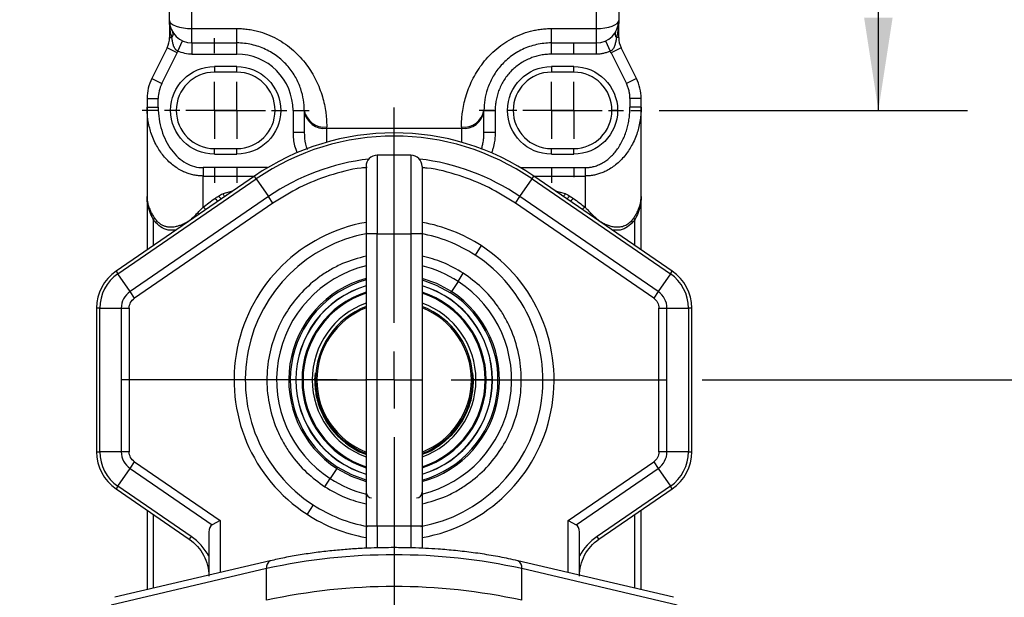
# Model space of a CAD drawing. Header units: millimetres. Extents: x 13 to 546, y 13 to 419.
# Tile 22 of 44: x 320 to 391, y 146 to 187. Entities that reach past the tile are written whole.
import ezdxf

# ---------------------------------------------------------------- set-up
doc = ezdxf.new("R2010")
doc.units = ezdxf.units.MM
doc.header["$LTSCALE"] = 2
doc.linetypes.add('SLD-Center', pattern=[19.05, 15.24, -1.27, 1.27, -1.27])
doc.linetypes.add('SLD-Solid', pattern=[0])
doc.layers.add('CENTER', color=40, linetype='SLD-Center')
doc.layers.add('DIMENSIONS', color=140, linetype='SLD-Solid', lineweight=25)
doc.layers.add('TEXT', color=140, linetype='SLD-Solid', lineweight=25)
doc.styles.add('SLDTEXTSTYLE0', font='VERDANA.TTF')
doc.styles.get("Standard").update_dxf_attribs({"font": 'VERDANA.TTF'})
doc.dimstyles.new('SLDDIMSTYLE1', dxfattribs={"dimtxt": 4.316016, "dimasz": 6.604, "dimexe": 0, "dimexo": 0.0625, "dimgap": 1.079004, "dimtad": 0, "dimtih": 1, "dimtoh": 1, "dimlfac": 1.25, "dimrnd": 1e-09, "dimzin": 4, "dimdsep": 46, "dimtxsty": 'SLDTEXTSTYLE0', "dimsah": 1, "dimcen": 0.09, "dimadec": 0, "dimazin": 1, "dimtfac": 1, "dimtofl": 0, "dimtmove": 0, "dimatfit": 3, "dimfxl": 0, "dimfrac": 2, "dimtolj": 1, "dimtzin": 12, "dimarcsym": 0})
doc.dimstyles.new('SLDDIMSTYLE3', dxfattribs={"dimtxt": 0.18, "dimasz": 6.604, "dimexe": 0, "dimexo": 0.0625, "dimgap": 0, "dimtad": 0, "dimtih": 1, "dimtoh": 1, "dimdec": 0, "dimrnd": 1e-09, "dimzin": 0, "dimdsep": 46, "dimtxsty": 'Standard', "dimsah": 1, "dimcen": 0.09, "dimadec": 0, "dimazin": 0, "dimtfac": 6.604, "dimtdec": 0, "dimtofl": 0, "dimtmove": 0, "dimatfit": 3, "dimfxl": 0, "dimfrac": 2, "dimtolj": 1, "dimtzin": 0, "dimarcsym": 0})

# ---------------------------------------------------------------- blocks, each defined once
blk = doc.blocks.new('_D_5')
at = {"layer": 'DIMENSIONS'}
for p, q in [((358.809, 220.524), (387.914, 220.524)), ((381.564, 220.524), (381.564, 208.488)), ((375.152, 200.663), (373.702, 200.663)), ((373.702, 200.663), (373.702, 193.803)), ((387.977, 200.663), (389.426, 200.663)), ((389.426, 200.663), (389.426, 193.803)), ((373.702, 193.803), (375.152, 193.803)), ((389.426, 193.803), (387.977, 193.803)), ((381.564, 180.524), (381.564, 192.837)), ((365.961, 180.524), (387.914, 180.524))]:
    blk.add_line(p, q, dxfattribs=at)
for points in [[(381.564, 220.524), (380.548, 213.92), (382.58, 213.92)], [(381.564, 180.524), (382.58, 187.128), (380.548, 187.128)]]:
    blk.add_solid(points, dxfattribs=at)
at = {"layer": 'DIMENSIONS', "char_height": 4.2333, "attachment_point": 1, "style": 'SLDTEXTSTYLE0'}
for s, insert in [('50.0', (375.152, 207.006)), ('1.97', (375.152, 199.18))]:
    blk.add_mtext(s, dxfattribs=dict(at, insert=insert))
blk = doc.blocks.new('_D_6')
at = {"layer": 'DIMENSIONS'}
for p, q in [((358.809, 220.524), (406.796, 220.524)), ((400.446, 220.524), (400.446, 199.898)), ((394.033, 192.073), (392.584, 192.073)), ((392.584, 192.073), (392.584, 185.213)), ((406.859, 192.073), (408.308, 192.073)), ((408.308, 192.073), (408.308, 185.213)), ((392.584, 185.213), (394.033, 185.213)), ((408.308, 185.213), (406.859, 185.213)), ((400.446, 161.324), (400.446, 184.247)), ((369.007, 161.324), (406.796, 161.324))]:
    blk.add_line(p, q, dxfattribs=at)
for points in [[(400.446, 220.524), (399.43, 213.92), (401.462, 213.92)], [(400.446, 161.324), (401.462, 167.928), (399.43, 167.928)]]:
    blk.add_solid(points, dxfattribs=at)
at = {"layer": 'DIMENSIONS', "char_height": 4.2333, "attachment_point": 1, "style": 'SLDTEXTSTYLE0'}
for s, insert in [('74.0', (394.033, 198.416)), ('2.91', (394.033, 190.59))]:
    blk.add_mtext(s, dxfattribs=dict(at, insert=insert))
blk = doc.blocks.new('_D_7')
at = {"layer": 'DIMENSIONS'}
for p, q in [((358.809, 220.524), (427.56, 220.524)), ((421.21, 220.524), (421.21, 180.296)), ((414.797, 172.47), (413.348, 172.47)), ((413.348, 172.47), (413.348, 165.611)), ((427.623, 172.47), (429.072, 172.47)), ((429.072, 172.47), (429.072, 165.611)), ((413.348, 165.611), (414.797, 165.611)), ((429.072, 165.611), (427.623, 165.611)), ((421.21, 134.924), (421.21, 164.644)), ((367.481, 134.924), (427.56, 134.924))]:
    blk.add_line(p, q, dxfattribs=at)
for points in [[(421.21, 220.524), (420.194, 213.92), (422.226, 213.92)], [(421.21, 134.924), (422.226, 141.528), (420.194, 141.528)]]:
    blk.add_solid(points, dxfattribs=at)
at = {"layer": 'DIMENSIONS', "char_height": 4.2333, "attachment_point": 1, "style": 'SLDTEXTSTYLE0'}
for s, insert in [('107.0', (413.002, 178.813)), ('4.21', (414.797, 170.987))]:
    blk.add_mtext(s, dxfattribs=dict(at, insert=insert))
blk = doc.blocks.new('_D_8')
at = {"layer": 'DIMENSIONS'}
for p, q in [((358.809, 220.524), (449.035, 220.524)), ((442.685, 220.524), (442.685, 173.425)), ((436.272, 165.599), (434.823, 165.599)), ((434.823, 165.599), (434.823, 158.739)), ((449.097, 165.599), (450.547, 165.599)), ((450.547, 165.599), (450.547, 158.739)), ((434.823, 158.739), (436.272, 158.739)), ((450.547, 158.739), (449.097, 158.739)), ((442.685, 115.724), (442.685, 157.773)), ((369.007, 115.724), (449.035, 115.724))]:
    blk.add_line(p, q, dxfattribs=at)
for points in [[(442.685, 220.524), (441.669, 213.92), (443.701, 213.92)], [(442.685, 115.724), (443.701, 122.328), (441.669, 122.328)]]:
    blk.add_solid(points, dxfattribs=at)
at = {"layer": 'DIMENSIONS', "char_height": 4.2333, "attachment_point": 1, "style": 'SLDTEXTSTYLE0'}
for s, insert in [('131.0', (434.477, 171.942)), ('5.16', (436.272, 164.116))]:
    blk.add_mtext(s, dxfattribs=dict(at, insert=insert))
blk = doc.blocks.new('_D_9')
at = {"layer": 'DIMENSIONS'}
for p, q in [((358.809, 220.524), (469.718, 220.524)), ((463.368, 220.524), (463.368, 161.509)), ((456.956, 153.683), (455.506, 153.683)), ((455.506, 153.683), (455.506, 146.823)), ((469.781, 153.683), (471.23, 153.683)), ((471.23, 153.683), (471.23, 146.823)), ((455.506, 146.823), (456.956, 146.823)), ((471.23, 146.823), (469.781, 146.823)), ((463.368, 89.352), (463.368, 145.857)), ((357.209, 89.352), (469.718, 89.352))]:
    blk.add_line(p, q, dxfattribs=at)
for points in [[(463.368, 220.524), (462.352, 213.92), (464.384, 213.92)], [(463.368, 89.352), (464.384, 95.956), (462.352, 95.956)]]:
    blk.add_solid(points, dxfattribs=at)
at = {"layer": 'DIMENSIONS', "char_height": 4.2333, "attachment_point": 1, "style": 'SLDTEXTSTYLE0'}
for s, insert in [('164.0', (455.16, 160.026)), ('6.46', (456.956, 152.2))]:
    blk.add_mtext(s, dxfattribs=dict(at, insert=insert))
blk = doc.blocks.new('SW_CENTERMARKSYMBOL_4')
at = {"layer": 'CENTER', "color": 0}
for p, q in [((0, 4.064), (0, 5.152)), ((0, 0), (0, 2.032)), ((-4.064, 0), (-5.152, 0)), ((0, 0), (-2.032, 0)), ((0, 0), (0, -2.032)), ((0, 0), (2.032, 0)), ((4.064, 0), (5.152, 0)), ((0, -4.064), (0, -5.152))]:
    blk.add_line(p, q, dxfattribs=at)
blk = doc.blocks.new('SW_CENTERMARKSYMBOL_5')
at = {"layer": 'CENTER', "color": 0}
for p, q in [((0, 4.064), (0, 5.152)), ((0, 0), (0, 2.032)), ((-4.064, 0), (-5.152, 0)), ((0, 0), (-2.032, 0)), ((0, 0), (0, -2.032)), ((0, 0), (2.032, 0)), ((4.064, 0), (5.152, 0)), ((0, -4.064), (0, -5.152))]:
    blk.add_line(p, q, dxfattribs=at)
blk = doc.blocks.new('SW_CENTERMARKSYMBOL_6')
at = {"layer": 'CENTER', "color": 0}
for p, q in [((0, 4.064), (0, 5.152)), ((0, 0), (0, 2.032)), ((-4.064, 0), (-5.152, 0)), ((0, 0), (-2.032, 0)), ((0, 0), (0, -2.032)), ((0, 0), (2.032, 0)), ((4.064, 0), (5.152, 0)), ((0, -4.064), (0, -5.152))]:
    blk.add_line(p, q, dxfattribs=at)
blk = doc.blocks.new('SW_CENTERMARKSYMBOL_7')
at = {"layer": 'CENTER', "color": 0}
for p, q in [((0, 4.064), (0, 4.752)), ((0, 0), (0, 2.032)), ((-4.064, 0), (-4.752, 0)), ((0, 0), (-2.032, 0)), ((0, 0), (0, -2.032)), ((0, 0), (2.032, 0)), ((4.064, 0), (4.752, 0)), ((0, -4.064), (0, -4.752))]:
    blk.add_line(p, q, dxfattribs=at)
blk = doc.blocks.new('SW_CENTERMARKSYMBOL_13')
at = {"layer": 'CENTER', "color": 0}
for p, q in [((0, 4.064), (0, 19.398)), ((0, 0), (0, 2.032)), ((-4.064, 0), (-19.398, 0)), ((0, 0), (-2.032, 0)), ((0, 0), (0, -2.032)), ((0, 0), (2.032, 0)), ((4.064, 0), (19.398, 0)), ((0, -4.064), (0, -19.398))]:
    blk.add_line(p, q, dxfattribs=at)

msp = doc.modelspace()

# ---------------------------------------------------------------- linework, layer by layer
for p, q in [((332.6691, 186.3523), (332.6691, 192.9238)), ((361.4691, 192.9238), (361.4691, 186.3523)), ((331.0691, 186.9238), (331.0691, 185.7015)), ((363.0691, 185.7015), (363.0691, 186.9238)), ((332.6691, 186.3523), (335.8691, 186.3523)), ((332.6691, 185.3238), (332.6691, 186.3523)), ((335.8691, 185.3238), (335.8691, 186.3523)), ((358.2691, 186.3523), (361.4691, 186.3523)), ((358.2691, 185.3238), (358.2691, 186.3523)), ((361.4691, 186.3523), (361.4691, 185.3238)), ((331.0691, 185.7015), (331.2364, 185.7015)), ((331.669, 184.7421), (332.0024, 185.4693)), ((332.6691, 185.3238), (335.8691, 185.3238)), ((332.6691, 185.3238), (332.6691, 184.5238)), ((335.8691, 184.5238), (335.8691, 185.3238)), ((358.2691, 185.3238), (361.4691, 185.3238)), ((358.2691, 184.5238), (358.2691, 185.3238)), ((361.4691, 185.3238), (361.4691, 184.5238)), ((362.1358, 185.4693), (362.4692, 184.7421)), ((363.0691, 185.7015), (362.9018, 185.7015)), ((330.9002, 184.9859), (329.8069, 182.7994)), ((330.5225, 182.4417), (331.6157, 184.6282)), ((331.6157, 184.6282), (330.9002, 184.9859)), ((332.6691, 184.5238), (335.8691, 184.5238)), ((361.4691, 184.5238), (358.2691, 184.5238)), ((363.238, 184.9859), (362.5225, 184.6282)), ((362.5225, 184.6282), (363.6157, 182.4417)), ((364.3313, 182.7994), (363.238, 184.9859)), ((334.2691, 183.6438), (334.2691, 183.2438)), ((335.8691, 183.6438), (334.2691, 183.6438)), ((335.8691, 183.2438), (334.2691, 183.2438)), ((335.8691, 183.2438), (335.8691, 183.6438)), ((359.8691, 183.6438), (358.2691, 183.6438)), ((358.2691, 183.6438), (358.2691, 183.2438)), ((359.8691, 183.2438), (358.2691, 183.2438)), ((359.8691, 183.2438), (359.8691, 183.6438)), ((329.8069, 182.7994), (330.5225, 182.4417)), ((364.3313, 182.7994), (363.6157, 182.4417)), ((329.4691, 181.3683), (329.4691, 180.7499)), ((329.4691, 181.3683), (330.2691, 181.3683)), ((330.2691, 180.7499), (330.2691, 181.3683)), ((363.8691, 181.3683), (363.8691, 180.7499)), ((364.6691, 181.3683), (363.8691, 181.3683)), ((364.6691, 180.7499), (364.6691, 181.3683)), ((329.4691, 180.7499), (329.4691, 174.3906)), ((329.4691, 180.7499), (330.2691, 180.7499)), ((331.5491, 180.5238), (331.1491, 180.5238)), ((339.8691, 180.5238), (340.6691, 180.5238)), ((339.8691, 180.5238), (339.8691, 178.961)), ((340.6691, 180.5238), (340.6691, 180.4389)), ((340.6691, 180.4389), (340.6691, 178.961)), ((353.4691, 180.4389), (353.4691, 180.5238)), ((353.4691, 180.5238), (354.2691, 180.5238)), ((353.4691, 178.961), (353.4691, 180.4389)), ((354.2691, 180.5238), (354.2691, 178.961)), ((362.9891, 180.5238), (362.5891, 180.5238)), ((364.6691, 180.7499), (363.8691, 180.7499)), ((364.6691, 174.3906), (364.6691, 180.7499)), ((339.8691, 178.961), (340.6691, 178.961)), ((342.2691, 179.2499), (342.2691, 179.3428)), ((342.2691, 179.2499), (351.8691, 179.2499)), ((342.2691, 178.2566), (342.2691, 179.2499)), ((351.8691, 179.3428), (351.8691, 179.2499)), ((351.8691, 179.2499), (351.8691, 178.2566)), ((353.4691, 178.961), (354.2691, 178.961)), ((334.2691, 177.8038), (335.8691, 177.8038)), ((334.2691, 177.4038), (334.2691, 177.8038)), ((335.8691, 177.4038), (335.8691, 177.8038)), ((358.2691, 177.8038), (359.8691, 177.8038)), ((358.2691, 177.4038), (358.2691, 177.8038)), ((359.8691, 177.4038), (359.8691, 177.8038)), ((334.2691, 177.4038), (335.8691, 177.4038)), ((345.8691, 177.3238), (345.8691, 171.7238)), ((348.2691, 177.3238), (345.8691, 177.3238)), ((348.2691, 177.3238), (348.2691, 171.7238)), ((358.2691, 177.4038), (359.8691, 177.4038)), ((333.4691, 176.4439), (333.4691, 175.8493)), ((338.0612, 176.4439), (333.4691, 176.4439)), ((356.077, 176.4439), (360.6691, 176.4439)), ((360.6691, 176.4439), (360.6691, 175.8493)), ((337.113, 175.8371), (327.2589, 169.0772)), ((327.3915, 168.8839), (337.2455, 175.6438)), ((333.4691, 173.621), (333.4691, 175.8493)), ((333.4691, 175.8493), (337.1309, 175.8493)), ((337.2455, 175.6438), (337.113, 175.8371)), ((337.2455, 175.6438), (338.1118, 174.381)), ((356.0264, 174.381), (356.8927, 175.6438)), ((356.8927, 175.6438), (357.0252, 175.8371)), ((356.8927, 175.6438), (366.7468, 168.8839)), ((357.0073, 175.8493), (360.6691, 175.8493)), ((366.8793, 169.0772), (357.0252, 175.8371)), ((360.6691, 175.8493), (360.6691, 173.621)), ((335.5624, 174.7733), (334.8646, 174.5881)), ((359.2736, 174.5881), (358.5758, 174.7733)), ((338.1118, 174.381), (328.2577, 167.6211)), ((329.4691, 174.3906), (329.4691, 170.5934)), ((338.4318, 173.9146), (338.1118, 174.381)), ((355.7064, 173.9146), (356.0264, 174.381)), ((365.8805, 167.6211), (356.0264, 174.381)), ((364.6691, 170.5934), (364.6691, 174.3906)), ((338.4318, 173.9146), (328.5777, 167.1547)), ((365.5605, 167.1547), (355.7064, 173.9146)), ((329.9377, 170.9148), (329.9377, 172.7122)), ((364.2005, 172.7122), (364.2005, 170.9148)), ((332.2538, 172.5369), (332.2737, 172.5173)), ((361.8844, 172.5369), (361.8646, 172.5173)), ((345.8691, 171.7238), (345.0691, 171.7238)), ((345.0691, 171.7238), (345.0691, 150.9238)), ((345.8691, 150.9238), (345.8691, 171.7238)), ((345.8691, 171.7238), (348.2691, 171.7238)), ((349.0691, 171.7238), (348.2691, 171.7238)), ((348.2691, 171.7238), (348.2691, 150.9238)), ((349.0691, 171.7238), (349.0691, 150.9238)), ((353.2698, 170.8899), (352.8347, 170.2186)), ((327.2589, 169.0772), (327.3915, 168.8839)), ((366.7468, 168.8839), (366.8793, 169.0772)), ((328.2577, 167.6211), (327.3915, 168.8839)), ((351.6212, 168.3465), (351.1524, 167.6233)), ((351.6212, 168.3465), (351.998, 168.9279)), ((366.7468, 168.8839), (365.8805, 167.6211)), ((328.5777, 167.1547), (328.2577, 167.6211)), ((351.0941, 167.5334), (351.1524, 167.6233)), ((365.8805, 167.6211), (365.5605, 167.1547)), ((325.8691, 166.4384), (325.8691, 156.2091)), ((326.1034, 166.4384), (325.8691, 166.4384)), ((326.1034, 156.2091), (326.1034, 166.4384)), ((326.1034, 166.4384), (327.6348, 166.4384)), ((327.6348, 166.4384), (327.6348, 156.2091)), ((327.6348, 166.4384), (328.2005, 166.4384)), ((328.2005, 166.4384), (328.2005, 156.2091)), ((365.9377, 156.2091), (365.9377, 166.4384)), ((365.9377, 166.4384), (366.5034, 166.4384)), ((366.5034, 156.2091), (366.5034, 166.4384)), ((366.5034, 166.4384), (368.0348, 166.4384)), ((368.0348, 166.4384), (368.0348, 156.2091)), ((368.2691, 166.4384), (368.0348, 166.4384)), ((368.2691, 156.2091), (368.2691, 166.4384)), ((340.0788, 161.3238), (340.0691, 161.3238)), ((340.5091, 161.3238), (340.0788, 161.3238)), ((340.5794, 161.3238), (340.5091, 161.3238)), ((341.2388, 161.3238), (340.5794, 161.3238)), ((341.4085, 161.3238), (341.2388, 161.3238)), ((341.4561, 161.8428), (341.4085, 161.3238)), ((341.5627, 161.3238), (345.0691, 161.3238)), ((352.5755, 161.3238), (352.6691, 161.3238)), ((352.7297, 161.3238), (352.6821, 161.8428)), ((352.8994, 161.3238), (352.7297, 161.3238)), ((353.5588, 161.3238), (352.8994, 161.3238)), ((353.6291, 161.3238), (353.5588, 161.3238)), ((354.0594, 161.3238), (353.6291, 161.3238)), ((354.0691, 161.3238), (354.0594, 161.3238)), ((325.8691, 156.2091), (326.1034, 156.2091)), ((327.6348, 156.2091), (326.1034, 156.2091)), ((328.2005, 156.2091), (327.6348, 156.2091)), ((366.5034, 156.2091), (365.9377, 156.2091)), ((368.0348, 156.2091), (366.5034, 156.2091)), ((368.0348, 156.2091), (368.2691, 156.2091)), ((327.3915, 153.7636), (328.2577, 155.0264)), ((328.2577, 155.0264), (328.5777, 155.4928)), ((328.2577, 155.0264), (334.1034, 151.0162)), ((328.5777, 155.4928), (334.6691, 151.3142)), ((342.9858, 155.0242), (342.517, 154.301)), ((342.9858, 155.0242), (343.0441, 155.1141)), ((359.4691, 151.3142), (365.5605, 155.4928)), ((360.0348, 151.0162), (365.8805, 155.0264)), ((365.5605, 155.4928), (365.8805, 155.0264)), ((365.8805, 155.0264), (366.7468, 153.7636)), ((327.3915, 153.7636), (327.2589, 153.5704)), ((332.6119, 150.1824), (327.3915, 153.7636)), ((342.1402, 153.7196), (342.517, 154.301)), ((366.7468, 153.7636), (361.5264, 150.1824)), ((366.8793, 153.5704), (366.7468, 153.7636)), ((327.2589, 153.5704), (332.4793, 149.9892)), ((361.6589, 149.9892), (366.8793, 153.5704)), ((341.3036, 152.4289), (340.8684, 151.7576)), ((329.4691, 152.0542), (329.4691, 146.3869)), ((329.9377, 146.4969), (329.9377, 151.7327)), ((364.2005, 151.7327), (364.2005, 146.4969)), ((364.6691, 146.3869), (364.6691, 152.0542)), ((334.6691, 151.3142), (334.1034, 151.0162)), ((334.6691, 151.3142), (334.6691, 147.6082)), ((345.8691, 150.9238), (345.0691, 150.9238)), ((348.2691, 150.9238), (345.8691, 150.9238)), ((345.8691, 150.9238), (345.8691, 149.3519)), ((349.0691, 150.9238), (348.2691, 150.9238)), ((348.2691, 150.9238), (348.2691, 149.3564)), ((359.4691, 151.3142), (360.0348, 151.0162)), ((359.4691, 147.6082), (359.4691, 151.3142)), ((332.6119, 150.1824), (332.4793, 149.9892)), ((333.8691, 150.491), (333.8691, 147.4203)), ((360.2691, 147.4203), (360.2691, 150.491)), ((361.6589, 149.9892), (361.5264, 150.1824)), ((338.2459, 148.4483), (327.1767, 145.8484)), ((366.9615, 145.8484), (355.8923, 148.4483)), ((337.9741, 147.8933), (326.9049, 145.2934)), ((337.9741, 145.6362), (337.9741, 147.8933)), ((356.1641, 145.6362), (356.1641, 147.8933)), ((367.2334, 145.2934), (356.1641, 147.8933))]:
    msp.add_line(p, q)
at = {"flags": 128}
for points in [[(331.0691, 186.9238), (331.0998, 186.8123), (331.1909, 186.7051), (331.3388, 186.6063), (331.5377, 186.5197), (331.7802, 186.4486), (332.0568, 186.3958), (332.357, 186.3633), (332.6691, 186.3523)], [(361.4691, 186.3523), (361.7813, 186.3633), (362.0814, 186.3958), (362.358, 186.4486), (362.6005, 186.5197), (362.7995, 186.6063), (362.9473, 186.7051), (363.0384, 186.8123), (363.0691, 186.9238)], [(333.1533, 173.1207), (333.1016, 173.1613), (333.0461, 173.1952)], [(360.9849, 173.1207), (361.0366, 173.1613), (361.0921, 173.1952)], [(351.1524, 167.6233), (350.1167, 168.1845), (349.0691, 168.5596)], [(349.0691, 168.4484), (350.0732, 168.0866), (351.0941, 167.5334)], [(342.9858, 155.0242), (344.0215, 154.463), (345.0691, 154.0879)], [(345.0691, 154.1992), (344.0651, 154.5609), (343.0441, 155.1141)]]:
    msp.add_lwpolyline(points, dxfattribs=at)
for centre, radius, start, end in [((332.6691, 186.9238), 1.6, 180, 270), ((361.4691, 186.9238), 1.6, 270, 0), ((330.9279, 185.9512), 0.3969, 321.00751, 23.406151), ((363.2103, 185.9512), 0.3969, 156.593849, 218.99249), ((329.4691, 185.7015), 1.6, 333.434949, 0), ((364.6691, 185.7015), 1.6, 180, 206.565051), ((334.2691, 180.5238), 2.72, 90, 180), ((335.8691, 180.5238), 2.72, 270, 90), ((358.2691, 180.5238), 2.72, 90, 180), ((359.8691, 180.5238), 2.72, 0, 90), ((332.6691, 181.3683), 3.2, 153.434949, 180), ((361.4691, 181.3683), 3.2, 0, 26.565051), ((334.2691, 180.5238), 2.72, 180, 270), ((342.087, 180.7705), 1.4392, 189.869873, 277.26841), ((342.09, 180.6799), 1.4412, 189.626144, 277.138466), ((352.0512, 180.7705), 1.4392, 262.73159, 350.130127), ((352.0482, 180.6799), 1.4412, 262.861534, 350.373856), ((358.2691, 180.5238), 2.72, 180, 270), ((359.8691, 180.5238), 2.72, 270, 0), ((347.0691, 161.3238), 17.6, 55.549907, 124.450093), ((347.0691, 161.3238), 17.3657, 55.549907, 124.450093), ((347.0691, 161.3238), 15.8343, 96.518275, 124.450093), ((345.8691, 176.5238), 0.8, 90, 180), ((348.2691, 176.5238), 0.8, 0, 90), ((347.0691, 161.3238), 15.8343, 55.549907, 83.481725), ((333.9353, 173.6903), 0.6626, 32.083057, 56.868214), ((334.161, 173.872), 0.6759, 30.247957, 54.357348), ((334.2965, 174.0652), 0.7721, 24.594083, 42.623968), ((359.8417, 174.0652), 0.7721, 137.376032, 155.405917), ((359.9773, 173.872), 0.6759, 125.642652, 149.752043), ((360.2029, 173.6903), 0.6626, 123.131786, 147.916943), ((333.1756, 173.0711), 0.6234, 39.377938, 61.909304), ((360.9626, 173.0711), 0.6234, 118.090696, 140.622062), ((329.6896, 172.9071), 0.3155, 321.857048, 351.490036), ((329.7938, 172.6934), 0.3512, 329.075263, 357.522557), ((347.0691, 161.3238), 11.4, 100.112518, 237.049141), ((347.0691, 161.3238), 11.4, 57.049141, 79.812286), ((364.3444, 172.6934), 0.3512, 182.477443, 210.924737), ((364.4486, 172.9071), 0.3155, 188.509964, 218.142952), ((347.0691, 161.3238), 10.6, 100.307533, 237.049141), ((347.0691, 161.3238), 10.6, 57.049141, 79.726266), ((347.0691, 161.3238), 11.4, 280.112518, 57.049141), ((347.0691, 161.3238), 10.6, 280.307533, 57.049141), ((329.0691, 166.4384), 3.2, 124.450093, 180), ((347.0691, 161.3238), 8.3691, 103.82608, 237.049141), ((347.0691, 161.3238), 8.3691, 57.049141, 76.17392), ((365.0691, 166.4384), 3.2, 0, 55.549907), ((329.0691, 166.4384), 2.9657, 124.450093, 180), ((347.0691, 161.3238), 7.5072, 105.450849, 237.049141), ((347.0691, 161.3238), 7.4, 105.68035, 237.049141), ((347.0691, 161.3238), 8.3691, 283.668006, 57.049141), ((365.0691, 166.4384), 2.9657, 0, 55.549907), ((347.0691, 161.3238), 7, 106.60155, 180), ((347.0691, 161.3238), 6.9903, 106.625148, 180), ((347.0691, 161.3238), 7, 0, 73.39845), ((347.0691, 161.3238), 6.9903, 0, 73.374852), ((329.0691, 166.4384), 1.4343, 124.450093, 180), ((347.0691, 161.3238), 6.56, 107.750827, 180), ((347.0691, 161.3238), 6.4897, 107.949606, 180), ((347.0691, 161.3238), 7.5072, 285.450849, 57.049141), ((347.0691, 161.3238), 6.56, 0, 72.249173), ((347.0691, 161.3238), 7.4, 285.68035, 57.049141), ((347.0691, 161.3238), 6.4897, 0, 72.050394), ((365.0691, 166.4384), 1.4343, 0, 55.549907), ((347.0691, 161.3238), 5.8303, 110.061943, 180), ((347.0691, 161.3238), 5.6, 110.924832, 180), ((347.0691, 161.3238), 5.5064, 111.297621, 180), ((347.0691, 161.3238), 5.8303, 0, 69.938057), ((347.0691, 161.3238), 5.6, 0, 69.075168), ((347.0691, 161.3238), 5.5064, 0, 68.702379), ((347.0691, 161.3238), 7, 180, 253.39845), ((347.0691, 161.3238), 6.9903, 180, 253.374852), ((347.0691, 161.3238), 6.56, 180, 252.249173), ((347.0691, 161.3238), 6.4897, 180, 252.050394), ((347.0691, 161.3238), 5.8303, 180, 249.938057), ((347.0691, 161.3238), 5.6, 180, 249.075168), ((347.0691, 161.3238), 5.5064, 180, 248.702379), ((347.0691, 161.3238), 7, 286.60155, 0), ((347.0691, 161.3238), 6.56, 287.750827, 0), ((347.0691, 161.3238), 5.6, 290.924832, 0), ((347.0691, 161.3238), 5.8303, 290.061943, 0), ((347.0691, 161.3238), 6.4897, 287.949606, 0), ((347.0691, 161.3238), 6.9903, 286.625148, 0), ((347.0691, 161.3238), 5.5064, 291.297621, 0), ((329.0691, 156.2091), 3.2, 180, 235.549907), ((329.0691, 156.2091), 2.9657, 180, 235.549907), ((329.0691, 156.2091), 1.4343, 180, 235.549907), ((365.0691, 156.2091), 1.4343, 304.450093, 0), ((365.0691, 156.2091), 2.9657, 304.450093, 0), ((365.0691, 156.2091), 3.2, 304.450093, 0), ((347.0691, 161.3238), 8.3691, 237.049141, 256.331994), ((345.4691, 153.3238), 0.4, 180, 270), ((348.6691, 153.3238), 0.4, 270, 0), ((347.0691, 161.3238), 10.6, 237.049141, 259.726266), ((347.0691, 161.3238), 11.4, 237.049141, 259.812286), ((347.0691, 106.2589), 42.6162, 77.677313, 102.322687), ((338.4874, 147.9856), 0.5216, 117.406259, 190.196986), ((355.6551, 147.9864), 0.5175, 349.630871, 63.589576), ((347.0691, 104.0018), 42.6162, 77.677313, 102.322687)]:
    msp.add_arc(centre, radius, start, end)
for centre, major_axis, start_param, end_param in [((334.6691, 149.9422), (-0.5657, 1.0741), 0, 0.7853982), ((359.4691, 149.9422), (0.5657, 1.0741), 5.4977871, 6.2831853)]:
    msp.add_ellipse(centre, major_axis=major_axis, ratio=0.5266817, start_param=start_param, end_param=end_param)
for points in [[(331.0691, 186.9238), (331.0691, 188.8394), (331.0691, 190.8729), (331.0691, 192.9238)], [(363.0691, 192.9238), (363.0691, 190.8729), (363.0691, 188.8394), (363.0691, 186.9238)], [(331.669, 184.7421), (331.6522, 184.7035), (331.6345, 184.6658), (331.6157, 184.6282)], [(332.6691, 184.5238), (332.3239, 184.5238), (331.9828, 184.5982), (331.669, 184.7421)], [(362.5225, 184.6282), (362.5037, 184.6658), (362.486, 184.7035), (362.4692, 184.7421)], [(331.1491, 180.5238), (331.1491, 182.2457), (332.5471, 183.6438), (334.2691, 183.6438)], [(359.8691, 183.6438), (361.5911, 183.6438), (362.9891, 182.2457), (362.9891, 180.5238)], [(330.5225, 182.4417), (330.3559, 182.1084), (330.2691, 181.7409), (330.2691, 181.3683)], [(334.2691, 177.4038), (332.5471, 177.4038), (331.1491, 178.8018), (331.1491, 180.5238)], [(362.9891, 180.5238), (362.9891, 178.8018), (361.5911, 177.4038), (359.8691, 177.4038)], [(334.2974, 174.2452), (334.3809, 174.3054), (334.4672, 174.3639), (334.5548, 174.4213)], [(334.5548, 174.4213), (334.6523, 174.4852), (334.7561, 174.5411), (334.8646, 174.5881)], [(359.2736, 174.5881), (359.3821, 174.5411), (359.486, 174.4852), (359.5834, 174.4213)], [(359.5834, 174.4213), (359.6711, 174.3639), (359.7573, 174.3054), (359.8408, 174.2452)], [(328.2005, 166.4384), (328.2005, 166.7247), (328.3416, 166.9927), (328.5777, 167.1547)], [(365.5605, 167.1547), (365.7966, 166.9927), (365.9377, 166.7247), (365.9377, 166.4384)], [(328.5777, 155.4928), (328.3416, 155.6548), (328.2005, 155.9228), (328.2005, 156.2091)], [(365.9377, 156.2091), (365.9377, 155.9228), (365.7966, 155.6548), (365.5605, 155.4928)], [(333.8691, 148.7838), (333.5685, 149.3406), (333.1337, 149.8244), (332.6119, 150.1824)], [(361.5264, 150.1824), (361.0045, 149.8244), (360.5697, 149.3406), (360.2691, 148.7838)]]:
    msp.add_open_spline(points, degree=3)
for points, knots in [([(331.2364, 185.7015), (331.2239, 185.7455), (331.1978, 185.8376), (331.1642, 185.983), (331.1336, 186.141), (331.1041, 186.3354), (331.076, 186.5977), (331.0717, 186.8032), (331.0691, 186.9238)], [0, 0, 0, 0, 0.1100508, 0.229975, 0.3597931, 0.499521, 0.706586, 1, 1, 1, 1]), ([(363.0691, 186.9238), (363.0684, 186.8591), (363.067, 186.7385), (363.0568, 186.5712), (363.0441, 186.4306), (363.0207, 186.2357), (362.9808, 185.9943), (362.9267, 185.7938), (362.9018, 185.7015)], [0, 0, 0, 0, 0.1575195, 0.2934535, 0.4078022, 0.5005662, 0.7700542, 1, 1, 1, 1]), ([(335.8691, 186.3523), (335.9402, 186.3516), (336.0821, 186.3501), (336.2944, 186.3382), (336.5058, 186.3191), (336.7162, 186.2921), (336.9257, 186.2576), (337.1342, 186.2154), (337.5123, 186.1246), (338.0514, 185.9489), (338.7172, 185.6363), (339.3374, 185.2509), (339.8975, 184.8066), (340.3998, 184.3115), (340.9738, 183.6144), (341.5482, 182.6642), (341.9155, 181.7008), (342.1089, 180.9373), (342.1937, 180.4528), (342.2405, 180.0376), (342.2648, 179.6878), (342.2676, 179.4591), (342.2691, 179.3428)], [0, 0, 0, 0, 0.0178731, 0.035694, 0.0534896, 0.0712871, 0.0891136, 0.106996, 0.124961, 0.1873183, 0.2502459, 0.312383, 0.3754801, 0.437261, 0.5003943, 0.6217853, 0.7508329, 0.8120887, 0.8752182, 0.9154546, 0.957033, 1, 1, 1, 1]), ([(351.8691, 179.3428), (351.8696, 179.4127), (351.8707, 179.5512), (351.8795, 179.7615), (351.8935, 179.9708), (351.9133, 180.1791), (351.9528, 180.4999), (352.029, 180.936), (352.222, 181.6983), (352.5882, 182.6602), (353.1609, 183.6094), (353.7336, 184.3062), (354.2352, 184.8017), (354.7948, 185.2467), (355.4139, 185.6323), (356.0777, 185.9451), (356.6661, 186.1381), (357.1499, 186.2486), (357.5203, 186.3082), (357.8937, 186.3455), (358.1438, 186.35), (358.2691, 186.3523)], [0, 0, 0, 0, 0.025932, 0.0513606, 0.0762953, 0.1007461, 0.1247237, 0.1877646, 0.2489348, 0.3777823, 0.4989983, 0.5621058, 0.6238663, 0.6869911, 0.7491596, 0.8118573, 0.8739929, 0.9056399, 0.9370913, 0.968495, 1, 1, 1, 1]), ([(331.669, 184.7421), (331.6514, 184.7512), (331.6168, 184.7692), (331.5693, 184.8024), (331.5265, 184.8391), (331.4882, 184.8794), (331.4388, 184.9432), (331.3866, 185.0385), (331.3289, 185.2026), (331.2844, 185.4241), (331.253, 185.6056), (331.2364, 185.7015)], [0, 0, 0, 0, 0.0517924, 0.10232643, 0.1521333, 0.20170045, 0.25146743, 0.37115377, 0.50048534, 0.73598583, 1, 1, 1, 1]), ([(340.6691, 180.5238), (340.6691, 181.0031), (340.5996, 181.5167), (340.3727, 182.1903), (340.3199, 182.3271), (340.2004, 182.5979), (340.1335, 182.7325), (339.9844, 182.9991), (339.9023, 183.1311), (339.7214, 183.3917), (339.6222, 183.5206), (339.3046, 183.8917), (339.0649, 184.1214), (338.6595, 184.433), (338.5168, 184.5311), (338.2232, 184.7104), (338.0714, 184.7922), (337.6009, 185.0139), (337.2629, 185.1304), (336.5765, 185.2844), (336.2264, 185.3238), (335.8691, 185.3238)], [0, 0, 0, 0, 0.25, 0.25, 0.3125, 0.3125, 0.375, 0.375, 0.4375, 0.4375, 0.5, 0.5, 0.625, 0.625, 0.6875, 0.6875, 0.75, 0.75, 0.875, 0.875, 1, 1, 1, 1]), ([(358.2691, 185.3238), (357.9118, 185.3238), (357.5585, 185.2842), (356.864, 185.1273), (356.5337, 185.0125), (355.9058, 184.716), (355.6063, 184.5317), (355.0717, 184.1197), (354.8322, 183.8905), (354.4067, 183.3925), (354.2271, 183.1306), (354.0041, 182.7312), (353.9372, 182.5966), (353.8176, 182.3254), (353.7648, 182.1886), (353.5387, 181.5164), (353.4691, 181.0031), (353.4691, 180.5238)], [0, 0, 0, 0, 0.125, 0.125, 0.25, 0.25, 0.375, 0.375, 0.5, 0.5, 0.625, 0.625, 0.6875, 0.6875, 0.75, 0.75, 1, 1, 1, 1]), ([(362.9018, 185.7015), (362.8929, 185.6526), (362.8757, 185.5576), (362.8524, 185.4206), (362.8275, 185.293), (362.7963, 185.1665), (362.7536, 185.0432), (362.6961, 184.9361), (362.6285, 184.8535), (362.5559, 184.7893), (362.4984, 184.758), (362.4692, 184.7421)], [0, 0, 0, 0, 0.1344064, 0.2611082, 0.380878, 0.4945387, 0.6244144, 0.7445667, 0.828749, 0.9131067, 1, 1, 1, 1]), ([(339.8691, 180.5238), (339.8691, 181.5846), (339.4477, 182.6021), (337.9474, 184.1023), (336.9299, 184.5238), (335.8691, 184.5238)], [0, 0, 0, 0, 0.5, 0.5, 1, 1, 1, 1]), ([(358.2691, 184.5238), (358.2058, 184.5229), (358.0796, 184.5212), (357.8912, 184.5076), (357.7044, 184.4858), (357.5193, 184.455), (357.3359, 184.4155), (357.1542, 184.3671), (356.9741, 184.31), (356.7293, 184.2196), (356.426, 184.0816), (356.0742, 183.876), (355.7426, 183.6341), (355.3338, 183.2654), (354.9861, 182.8373), (354.7113, 182.367), (354.546, 182.0037), (354.4186, 181.6309), (354.3319, 181.26), (354.2787, 180.8898), (354.2723, 180.6458), (354.2691, 180.5238)], [0, 0, 0, 0, 0.0302399, 0.0602806, 0.0901884, 0.1200305, 0.1498748, 0.1797888, 0.2098399, 0.2400943, 0.3043854, 0.3687437, 0.4344028, 0.5001305, 0.6313415, 0.6956327, 0.7599909, 0.8217085, 0.8834928, 0.9417295, 1, 1, 1, 1]), ([(362.4692, 184.7421), (362.4298, 184.7247), (362.3512, 184.6901), (362.2299, 184.6464), (362.1066, 184.6087), (361.9396, 184.5678), (361.727, 184.5316), (361.5551, 184.5264), (361.4691, 184.5238)], [0, 0, 0, 0, 0.1251238, 0.2499386, 0.3748065, 0.500089, 0.7499387, 1, 1, 1, 1]), ([(335.8691, 183.6438), (336.6966, 183.6438), (337.4902, 183.315), (338.6604, 182.1448), (338.9891, 181.3512), (338.9891, 179.6963), (338.6604, 178.9027), (337.4902, 177.7325), (336.6966, 177.4038), (335.8691, 177.4038)], [0, 0, 0, 0, 0.25, 0.25, 0.5, 0.5, 0.75, 0.75, 1, 1, 1, 1]), ([(358.2691, 177.4038), (356.5471, 177.4038), (355.1491, 178.8018), (355.1491, 182.2457), (356.5471, 183.6438), (358.2691, 183.6438)], [0, 0, 0, 0, 0.5, 0.5, 1, 1, 1, 1]), ([(363.8691, 181.3683), (363.8683, 181.4148), (363.8668, 181.5074), (363.8543, 181.646), (363.8343, 181.7836), (363.7967, 181.9652), (363.732, 182.1887), (363.6545, 182.3573), (363.6157, 182.4417)], [0, 0, 0, 0, 0.1251631, 0.2499538, 0.3747937, 0.5001037, 0.7499539, 1, 1, 1, 1]), ([(333.4691, 175.8493), (333.4138, 175.8502), (333.3031, 175.8518), (333.1372, 175.865), (332.9713, 175.8861), (332.8059, 175.9158), (332.6412, 175.9541), (332.4775, 176.0009), (332.3151, 176.0562), (332.1544, 176.1201), (331.7945, 176.2839), (331.2484, 176.633), (330.6239, 177.2585), (330.1027, 178.041), (329.7958, 178.761), (329.6203, 179.387), (329.5373, 179.8163), (329.4807, 180.2773), (329.4734, 180.5757), (329.4691, 180.7499)], [0, 0, 0, 0, 0.0235931, 0.0472714, 0.0710558, 0.0949673, 0.1190265, 0.1432533, 0.1676676, 0.1922887, 0.2171353, 0.3366645, 0.4669461, 0.5929204, 0.7376558, 0.8006928, 0.8718788, 0.9252086, 1, 1, 1, 1]), ([(330.2691, 180.7499), (330.2691, 180.1861), (330.3524, 179.6228), (330.673, 178.5813), (330.9102, 178.1036), (331.5026, 177.3065), (331.8575, 176.9873), (332.6315, 176.5559), (333.0502, 176.4439), (333.4691, 176.4439)], [0, 0, 0, 0, 0.25, 0.25, 0.5, 0.5, 0.75, 0.75, 1, 1, 1, 1]), ([(364.6691, 180.7499), (364.6683, 180.6742), (364.6667, 180.5309), (364.6552, 180.3282), (364.6398, 180.1498), (364.622, 179.9958), (364.5859, 179.7372), (364.5178, 179.387), (364.3425, 178.761), (364.0355, 178.041), (363.5144, 177.2585), (362.8898, 176.633), (362.3047, 176.2589), (361.8576, 176.0658), (361.5644, 175.9689), (361.2676, 175.9003), (360.9687, 175.8573), (360.7687, 175.852), (360.6691, 175.8493)], [0, 0, 0, 0, 0.0325, 0.0615651, 0.0871954, 0.1093908, 0.1281512, 0.1993342, 0.2623775, 0.4071117, 0.5330938, 0.6633742, 0.7829109, 0.8274612, 0.8713301, 0.9146306, 0.9574802, 1, 1, 1, 1]), ([(360.6691, 176.4439), (360.7082, 176.4444), (360.7863, 176.4455), (360.9033, 176.4545), (361.0199, 176.4688), (361.1361, 176.489), (361.316, 176.5292), (361.5577, 176.606), (361.8565, 176.7437), (362.1477, 176.9227), (362.53, 177.2242), (362.8703, 177.6011), (363.1602, 178.0347), (363.3529, 178.3913), (363.5169, 178.7696), (363.6474, 179.1569), (363.7476, 179.5496), (363.8175, 179.9432), (363.8612, 180.3442), (363.8664, 180.614), (363.8691, 180.7499)], [0, 0, 0, 0, 0.0197848, 0.0395567, 0.0593635, 0.0792528, 0.0992716, 0.152709, 0.2072785, 0.2654692, 0.3254168, 0.4533727, 0.5203531, 0.5892773, 0.6583407, 0.7289026, 0.7960332, 0.8633586, 0.9312325, 1, 1, 1, 1]), ([(339.8691, 178.961), (339.8816, 178.6363), (339.9009, 178.1326), (340.09, 177.6685), (340.1572, 177.5035)], [0, 0, 0, 0, 0.64458141, 1, 1, 1, 1]), ([(340.6691, 178.961), (340.6771, 178.6737), (340.6887, 178.2544), (340.8313, 177.8617), (340.8761, 177.7382)], [0, 0, 0, 0, 0.68546, 1, 1, 1, 1]), ([(353.296, 177.7689), (353.3087, 177.8117), (353.3349, 177.9004), (353.3691, 178.0399), (353.4002, 178.1902), (353.4312, 178.3783), (353.4615, 178.6361), (353.4663, 178.8411), (353.4691, 178.961)], [0, 0, 0, 0, 0.1105722, 0.2292861, 0.3561561, 0.4911942, 0.7023538, 1, 1, 1, 1]), ([(354.2691, 178.961), (354.2683, 178.8978), (354.2667, 178.7716), (354.254, 178.583), (354.2335, 178.3957), (354.2016, 178.1897), (354.1551, 177.967), (354.0912, 177.7296), (354.0366, 177.5763), (354.0095, 177.5)], [0, 0, 0, 0, 0.127165, 0.253733, 0.3799479, 0.5060556, 0.6727205, 0.8371599, 1, 1, 1, 1]), ([(345.151, 176.4437), (345.0059, 176.4341), (344.0848, 176.3728), (342.4502, 175.9137), (340.3224, 175.1034), (339.0548, 174.3063), (338.4318, 173.9146)], [0, 0, 0, 0, 0.06014534, 0.38188095, 0.69619632, 1, 1, 1, 1]), ([(345.0691, 176.5238), (345.0691, 176.5238), (345.0691, 176.018), (345.0691, 174.2177), (345.0691, 172.9968), (345.0691, 171.7238)], [0, 0, 0, 0, 0.5, 0.5, 1, 1, 1, 1]), ([(349.0691, 176.5238), (349.0691, 176.5231), (349.0691, 176.5219), (349.0691, 176.5119), (349.0691, 176.496), (349.0691, 176.4735), (349.0691, 176.4289), (349.0691, 176.3442), (349.0691, 176.1917), (349.0691, 175.9931), (349.0691, 175.6634), (349.0691, 175.1421), (349.0691, 174.5001), (349.0691, 173.9356), (349.0691, 173.4996), (349.0691, 173.0523), (349.0691, 172.6546), (349.0691, 172.3083), (349.0691, 172.0166), (349.0691, 171.8214), (349.0691, 171.7238)], [0, 0, 0, 0, 0.0233353, 0.0466281, 0.0699098, 0.0932116, 0.1165649, 0.1783006, 0.2400921, 0.3044019, 0.3687678, 0.5000056, 0.6312435, 0.6955534, 0.7599192, 0.821655, 0.8834464, 0.9223093, 0.9611121, 1, 1, 1, 1]), ([(355.7064, 173.9146), (355.0834, 174.3064), (353.8158, 175.1037), (351.6878, 175.9125), (350.0804, 176.3683), (349.1868, 176.4293), (349.0691, 176.4374)], [0, 0, 0, 0, 0.307286, 0.6252041, 0.9506276, 1, 1, 1, 1]), ([(329.4691, 174.3906), (329.4698, 174.3488), (329.4711, 174.268), (329.4814, 174.1508), (329.4961, 174.0419), (329.5146, 173.9412), (329.5357, 173.8488), (329.5583, 173.7647), (329.5816, 173.6887), (329.6287, 173.5493), (329.7116, 173.3504), (329.845, 173.0977), (329.9509, 172.9373), (330.0016, 172.8604)], [0, 0, 0, 0, 0.0811331, 0.1570025, 0.2276087, 0.2929519, 0.3530328, 0.407852, 0.4574107, 0.5017103, 0.6808208, 0.8468622, 1, 1, 1, 1]), ([(329.9377, 172.7122), (329.915, 172.754), (329.8687, 172.8391), (329.8044, 172.9699), (329.743, 173.1058), (329.6859, 173.247), (329.6336, 173.3934), (329.5805, 173.5657), (329.5274, 173.7834), (329.4798, 174.0659), (329.4729, 174.2754), (329.4691, 174.3906)], [0, 0, 0, 0, 0.0759864, 0.1548195, 0.2365012, 0.3210331, 0.4084167, 0.4986532, 0.6287935, 0.7959126, 1, 1, 1, 1]), ([(333.4691, 173.621), (333.5959, 173.7317), (333.7293, 173.8385), (334.0088, 174.0446), (334.156, 174.1432), (334.2974, 174.2452)], [0, 0, 0, 0, 0.5, 0.5, 1, 1, 1, 1]), ([(359.8408, 174.2452), (359.9823, 174.1432), (360.1294, 174.0446), (360.4089, 173.8385), (360.5423, 173.7317), (360.6691, 173.621)], [0, 0, 0, 0, 0.5, 0.5, 1, 1, 1, 1]), ([(364.1366, 172.8604), (364.1619, 172.898), (364.2138, 172.9749), (364.2861, 173.0931), (364.3556, 173.2167), (364.4208, 173.3457), (364.4808, 173.4801), (364.5416, 173.6379), (364.6024, 173.8362), (364.6569, 174.0937), (364.6648, 174.2852), (364.6691, 174.3906)], [0, 0, 0, 0, 0.074987, 0.1531797, 0.2346027, 0.3192783, 0.407226, 0.4984632, 0.6282443, 0.7954235, 1, 1, 1, 1]), ([(364.6691, 174.3906), (364.6683, 174.3386), (364.6668, 174.2386), (364.6555, 174.0944), (364.6393, 173.9618), (364.6194, 173.8408), (364.5972, 173.7313), (364.574, 173.6334), (364.5309, 173.4725), (364.4572, 173.2515), (364.3399, 172.9743), (364.2458, 172.7975), (364.2005, 172.7122)], [0, 0, 0, 0, 0.092021, 0.177249, 0.2556836, 0.3273249, 0.3921727, 0.450227, 0.501488, 0.679047, 0.8452137, 1, 1, 1, 1]), ([(333.0461, 173.1952), (333.1214, 173.2729), (333.2573, 173.413), (333.4037, 173.5568), (333.4691, 173.621)], [0, 0, 0, 0, 0.5538681, 1, 1, 1, 1]), ([(360.6691, 173.621), (360.7001, 173.5908), (360.7662, 173.5267), (360.8672, 173.4253), (360.9775, 173.3132), (361.0527, 173.2358), (361.0921, 173.1952)], [0, 0, 0, 0, 0.209634, 0.4461368, 0.7095759, 1, 1, 1, 1]), ([(329.9377, 172.7122), (329.9629, 172.6771), (330.0131, 172.6071), (330.0678, 172.5443), (330.0951, 172.513)], [0, 0, 0, 0, 0.5007497, 1, 1, 1, 1]), ([(330.0016, 172.8604), (330.0245, 172.8282), (330.0701, 172.764), (330.1199, 172.7068), (330.1447, 172.6783)], [0, 0, 0, 0, 0.5010017, 1, 1, 1, 1]), ([(330.1447, 172.6783), (330.1675, 172.6539), (330.2131, 172.605), (330.2854, 172.5392), (330.3606, 172.479), (330.4389, 172.4249), (330.52, 172.377), (330.6041, 172.3352), (330.691, 172.2997), (330.7807, 172.2705), (330.873, 172.2477), (330.968, 172.2313), (331.1038, 172.2176), (331.2842, 172.219), (331.5118, 172.2507), (331.7507, 172.3138), (332.0009, 172.4073), (332.1678, 172.4928), (332.2538, 172.5369)], [0, 0, 0, 0, 0.0379285, 0.0760351, 0.1144301, 0.1532212, 0.192513, 0.232406, 0.2729964, 0.3143753, 0.356629, 0.3998383, 0.4440789, 0.5416111, 0.6455233, 0.7563026, 0.8743507, 1, 1, 1, 1]), ([(332.2538, 172.5369), (332.2792, 172.5512), (332.3323, 172.5812), (332.4114, 172.6333), (332.4947, 172.693), (332.5817, 172.7609), (332.6995, 172.8597), (332.8557, 173.0027), (332.9787, 173.1271), (333.0461, 173.1952)], [0, 0, 0, 0, 0.0848736, 0.177244, 0.2772069, 0.3848381, 0.5001981, 0.7263036, 1, 1, 1, 1]), ([(361.0921, 173.1952), (361.1383, 173.1483), (361.2253, 173.0597), (361.3506, 172.9403), (361.4784, 172.8252), (361.6107, 172.7168), (361.7485, 172.616), (361.8412, 172.562), (361.8844, 172.5369)], [0, 0, 0, 0, 0.1877524, 0.3543488, 0.4998266, 0.6877845, 0.8543911, 1, 1, 1, 1]), ([(361.8844, 172.5369), (361.9327, 172.5115), (362.0277, 172.4616), (362.1702, 172.3977), (362.3095, 172.3433), (362.4456, 172.299), (362.5782, 172.2644), (362.7073, 172.2395), (362.8328, 172.224), (362.9544, 172.2179), (363.0933, 172.2216), (363.2481, 172.2414), (363.4166, 172.286), (363.576, 172.352), (363.7257, 172.4394), (363.8661, 172.5459), (363.9512, 172.6343), (363.9935, 172.6783)], [0, 0, 0, 0, 0.0707699, 0.1391541, 0.2052028, 0.2689717, 0.3305227, 0.3899244, 0.4472533, 0.5025947, 0.556043, 0.6363419, 0.7133874, 0.7876862, 0.8598029, 0.9303546, 1, 1, 1, 1]), ([(363.9935, 172.6783), (364.0184, 172.7068), (364.0681, 172.764), (364.1137, 172.8282), (364.1366, 172.8604)], [0, 0, 0, 0, 0.49899827, 1, 1, 1, 1]), ([(364.0431, 172.513), (364.0704, 172.5443), (364.1252, 172.6071), (364.1753, 172.6771), (364.2005, 172.7122)], [0, 0, 0, 0, 0.4992503, 1, 1, 1, 1]), ([(331.5328, 172.0091), (331.3911, 171.9928), (331.0607, 171.955), (330.5515, 172.1023), (330.2431, 172.3798), (330.0951, 172.513)], [0, 0, 0, 0, 0.2809544, 0.6549254, 1, 1, 1, 1]), ([(364.0431, 172.513), (363.8951, 172.3798), (363.5867, 172.1023), (363.0775, 171.955), (362.7471, 171.9928), (362.6054, 172.0091)], [0, 0, 0, 0, 0.3450746, 0.7190456, 1, 1, 1, 1]), ([(345.0691, 170.1509), (344.5036, 169.9954), (343.6429, 169.7589), (342.5773, 169.2101), (341.5679, 168.5684), (340.4723, 167.6147), (339.4224, 166.2804), (338.6327, 164.7767), (338.1215, 163.0954), (337.9442, 161.275), (338.1435, 159.4187), (338.6256, 157.9337), (339.1809, 156.8312), (339.8264, 155.8244), (340.7698, 154.7145), (341.6923, 154.0447), (342.1402, 153.7196)], [0, 0, 0, 0, 0.08265406, 0.12579669, 0.16895919, 0.25171324, 0.3297905, 0.40786776, 0.49062181, 0.57681628, 0.66483992, 0.75286356, 0.79600619, 0.83916869, 0.92192274, 1, 1, 1, 1]), ([(351.998, 168.9279), (351.5196, 169.2095), (350.5995, 169.7512), (349.5655, 170.0157), (349.0691, 170.1426)], [0, 0, 0, 0, 0.5199018, 1, 1, 1, 1]), ([(349.0691, 152.4966), (349.6346, 152.6521), (350.4953, 152.8886), (351.561, 153.4374), (352.5703, 154.0791), (353.6659, 155.0328), (354.7158, 156.3672), (355.5055, 157.8708), (356.0167, 159.5521), (356.194, 161.3725), (355.9947, 163.2288), (355.5127, 164.7138), (354.9573, 165.8163), (354.3118, 166.8231), (353.3684, 167.933), (352.4459, 168.6028), (351.998, 168.9279)], [0, 0, 0, 0, 0.08265406, 0.12579669, 0.16895919, 0.25171324, 0.3297905, 0.40786776, 0.49062181, 0.57681628, 0.66483992, 0.75286356, 0.79600619, 0.83916869, 0.92192274, 1, 1, 1, 1]), ([(341.4085, 161.3238), (341.4269, 160.9785), (341.4647, 160.2674), (341.7796, 159.2121), (342.3022, 158.1989), (343.0369, 157.2887), (343.9478, 156.5718), (344.6466, 156.1552), (345.0412, 156.0444), (345.0691, 156.0366)], [0, 0, 0, 0, 0.1513605, 0.3117875, 0.4788841, 0.6495266, 0.8201692, 0.9872658, 1, 1, 1, 1]), ([(349.0691, 156.0366), (349.097, 156.0444), (349.4916, 156.1552), (350.1904, 156.5718), (351.1013, 157.2887), (351.836, 158.1989), (352.3586, 159.2121), (352.6735, 160.2674), (352.7113, 160.9785), (352.7297, 161.3238)], [0, 0, 0, 0, 0.0127342, 0.1798308, 0.3504734, 0.5211159, 0.6882125, 0.8486395, 1, 1, 1, 1]), ([(342.1402, 153.7196), (342.6186, 153.438), (343.5388, 152.8963), (344.5727, 152.6319), (345.0691, 152.5049)], [0, 0, 0, 0, 0.5199018, 1, 1, 1, 1]), ([(345.0691, 150.9238), (345.0691, 150.6299), (345.0691, 150.0884), (345.0691, 149.575), (345.0691, 149.3402)], [0, 0, 0, 0, 0.5427633, 1, 1, 1, 1]), ([(349.0691, 150.9238), (349.0691, 150.6299), (349.0691, 150.0881), (349.0691, 149.5745), (349.0691, 149.3395)], [0, 0, 0, 0, 0.5425214, 1, 1, 1, 1]), ([(332.4793, 149.9892), (332.9057, 149.6966), (333.2595, 149.2991), (333.7414, 148.3841), (333.8691, 147.868), (333.8691, 147.3504)], [0, 0, 0, 0, 0.5, 0.5, 1, 1, 1, 1]), ([(360.2691, 147.3504), (360.2692, 147.868), (360.3968, 148.3841), (360.8788, 149.2991), (361.2325, 149.6966), (361.6589, 149.9892)], [0, 0, 0, 0, 0.5, 0.5, 1, 1, 1, 1]), ([(347.0691, 149.3855), (346.5227, 149.3802), (345.7579, 149.3727), (344.6411, 149.3229), (343.7047, 149.2643), (342.6103, 149.1675), (341.493, 149.0381), (340.3652, 148.8724), (339.2705, 148.678), (338.5831, 148.5231), (338.2476, 148.4475)], [0, 0, 0, 0, 0.1750089, 0.2449245, 0.360632, 0.4797825, 0.6066079, 0.7378073, 0.8720411, 1, 1, 1, 1]), ([(355.8834, 148.4437), (355.6632, 148.4964), (355.0549, 148.6419), (353.992, 148.8368), (352.731, 149.0285), (351.4675, 149.175), (350.326, 149.2723), (349.2938, 149.3338), (348.2472, 149.3761), (347.4999, 149.3821), (347.0691, 149.3855)], [0, 0, 0, 0, 0.0855203, 0.2362442, 0.3842631, 0.5264281, 0.6626809, 0.7606039, 0.8619816, 1, 1, 1, 1])]:
    msp.add_open_spline(points, degree=3, knots=knots)

# ---------------------------------------------------------------- block references
at = {"layer": 'CENTER'}
for name, p in [('SW_CENTERMARKSYMBOL_4', (334.2691, 180.5238)), ('SW_CENTERMARKSYMBOL_5', (335.8691, 180.5238)), ('SW_CENTERMARKSYMBOL_6', (358.2691, 180.5238)), ('SW_CENTERMARKSYMBOL_7', (359.8691, 180.5238)), ('SW_CENTERMARKSYMBOL_13', (347.0691, 161.3238))]:
    msp.add_blockref(name, p, dxfattribs=at)

# ---------------------------------------------------------------- dimensions: what is measured, and where the dimension line sits
at = {"layer": 'DIMENSIONS'}
for base, p2, picture, middle in [((463.3682, 89.3523), (354.6691, 89.3523), '_D_9', (463.3682, 153.6828)), ((381.5644, 180.5238), (363.4211, 180.5238), '_D_5', (381.5644, 200.6626)), ((400.4459, 161.3238), (366.4668, 161.3238), '_D_6', (400.4459, 192.0727)), ((421.21, 134.9238), (364.9411, 134.9238), '_D_7', (421.21, 172.4701)), ((442.6847, 115.7238), (366.4668, 115.7238), '_D_8', (442.6847, 165.599))]:
    dim = msp.add_linear_dim(base=base, p1=(356.2691, 220.5238), p2=p2, angle=90, dimstyle='SLDDIMSTYLE1', dxfattribs=at)
    dim.commit()
    dim.dimension.update_dxf_attribs({"geometry": picture, "text_midpoint": middle, "dimtype": 160})

# ---------------------------------------------------------------- leaders
at = {"layer": 'TEXT'}
msp.add_leader([(331.2562, 134.5189), (285.121, 146.9326), (272.421, 146.9326)], dimstyle='SLDDIMSTYLE3', dxfattribs=at)

doc.saveas('drawing.dxf')
